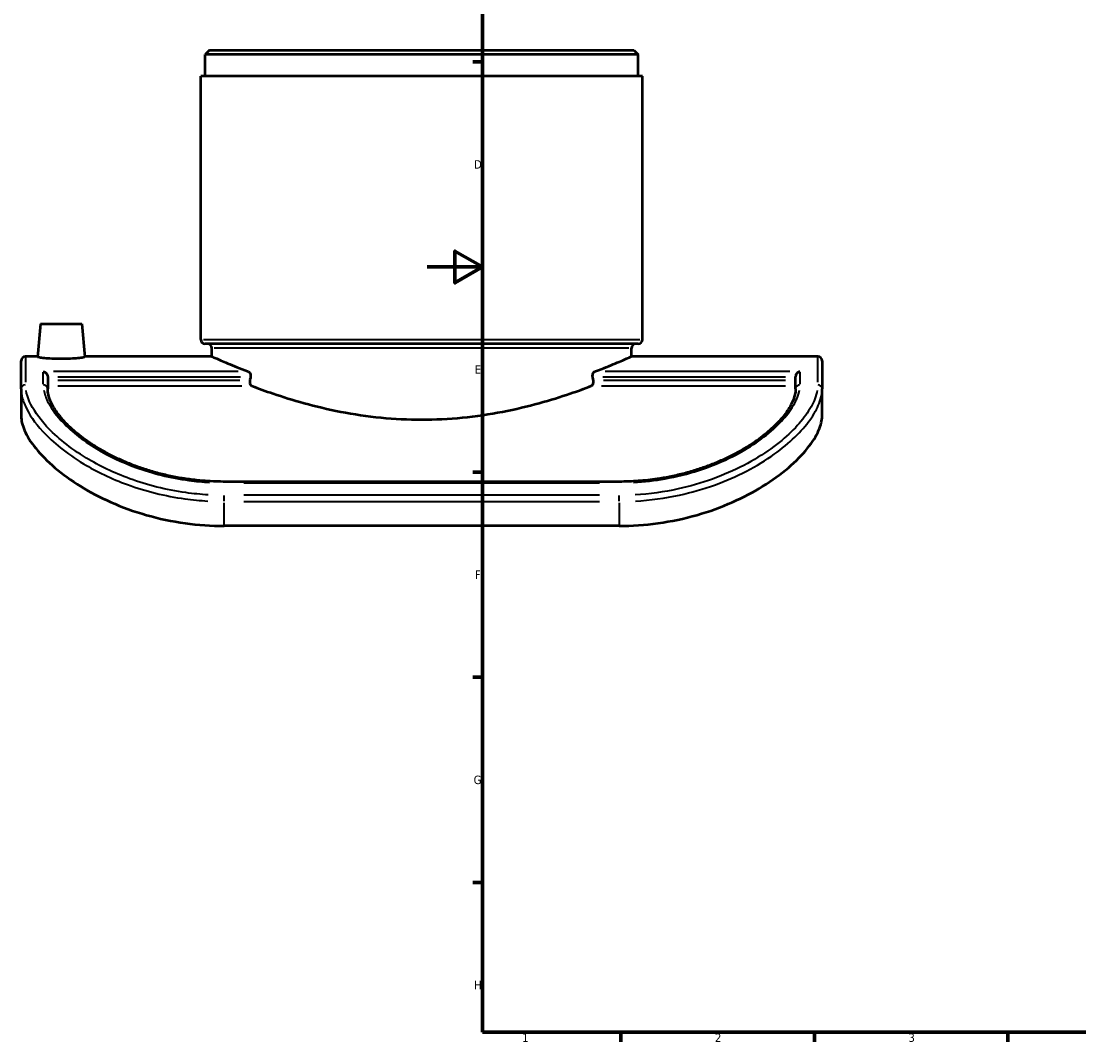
# Model space of a CAD drawing. Header units: millimetres. Extents: x -147 to 1117, y -236 to 824.
# Tile 1 of 6: x -147 to 236, y 17 to 386. Entities that reach past the tile are written whole.
import ezdxf

# ---------------------------------------------------------------- set-up
doc = ezdxf.new("R2010")
doc.units = ezdxf.units.MM
for name, color, linetype, lineweight in [('Border (ANSI)', 7, 'Continuous', 70), ('Visible (ANSI)', 7, 'Continuous', 50), ('Visible Narrow (ANSI)', 7, 'Continuous', 35)]:
    doc.layers.add(name, color=color, linetype=linetype, lineweight=lineweight)
doc.styles.add('Note Text (ANSI)', font='tahoma.ttf')

# ---------------------------------------------------------------- blocks, each defined once
blk = doc.blocks.new('Borders Default Border')
at = {"layer": 'Border (ANSI)'}
for p, q in [((20, 371.25), (16.55, 371.25)), ((20, 222.75), (16.55, 222.75)), ((20, 148.5), (16.55, 148.5)), ((20, 74.25), (16.55, 74.25)), ((70.08, 20), (70.08, 16.55)), ((140.17, 20), (140.17, 16.55)), ((210.25, 20), (210.25, 16.55))]:
    blk.add_line(p, q, dxfattribs=at)
at = {"layer": 'Border (ANSI)', "flags": 128}
for points in [[(20, 20), (20, 574), (821, 574), (821, 20), (20, 20)], [(0, 297), (20, 297), (10, 302.77), (10, 291.23), (20, 297)]]:
    blk.add_lwpolyline(points, dxfattribs=at)
at = {"layer": 'Border (ANSI)', "char_height": 3.05, "attachment_point": 7, "style": 'Note Text (ANSI)'}
for s, insert in [('D', (16.96, 332.6)), ('E', (17.21, 258.35)), ('F', (17.29, 184.1)), ('G', (16.81, 109.79)), ('H', (16.97, 35.6)), ('1', (34.35, 16.55)), ('2', (104.2, 16.55)), ('3', (174.26, 16.49))]:
    blk.add_mtext(s, dxfattribs=dict(at, insert=insert))

msp = doc.modelspace()

# ---------------------------------------------------------------- linework, layer by layer
at = {"layer": 'Visible (ANSI)'}
for p, q in [((-78.831, 375.445), (-80.431, 373.845)), ((-78.831, 375.445), (74.769, 375.445)), ((74.769, 375.445), (76.369, 373.845)), ((-80.431, 366.07), (-80.431, 373.845)), ((76.369, 373.845), (-80.431, 373.845)), ((76.369, 366.07), (76.369, 373.845)), ((77.969, 366.07), (-82.031, 366.07)), ((-82.031, 270.795), (-82.031, 366.07)), ((77.969, 270.795), (77.969, 366.07)), ((-140.031, 276.445), (-141.086, 264.395)), ((-140.031, 276.445), (-125.031, 276.445)), ((-125.031, 276.445), (-123.977, 264.395)), ((76.369, 269.195), (-80.431, 269.195)), ((-141.066, 264.62), (-145.456, 264.62)), ((-78.031, 264.62), (-123.997, 264.62)), ((-78.031, 264.62), (-78.031, 267.595)), ((73.969, 264.62), (73.969, 267.595)), ((141.394, 264.62), (73.969, 264.62)), ((-147.031, 252.864), (-147.031, 263.045)), ((142.969, 263.045), (142.969, 252.864)), ((-137.431, 257.249), (-137.431, 252.864)), ((133.369, 252.864), (133.369, 257.249)), ((-147.031, 252.864), (-147.031, 242.984)), ((142.969, 242.984), (142.969, 252.864)), ((69.469, 219.285), (-73.531, 219.285)), ((69.469, 203.289), (-73.531, 203.289))]:
    msp.add_line(p, q, dxfattribs=at)
for centre, radius, start, end in [((-80.431, 270.795), 1.6, 180, 270), ((-79.631, 267.595), 1.6, 0, 90), ((75.569, 267.595), 1.6, 90, 180), ((76.369, 270.795), 1.6, 270, 0), ((-145.456, 263.045), 1.575, 90, 180), ((141.394, 263.045), 1.575, 0, 90)]:
    msp.add_arc(centre, radius, start, end, dxfattribs=at)
for start_param, end_param in [(0.9529843, 0.9589254), (5.3242599, 5.330201)]:
    msp.add_ellipse((-2.031, 92.945), major_axis=(0, 283.636), ratio=0.2679492, start_param=start_param, end_param=end_param, dxfattribs=at)
for points, knots in [([(-132.531, 263.735), (-133.612, 263.735), (-134.763, 263.758), (-136.878, 263.844), (-137.841, 263.908), (-139.359, 264.041), (-140.015, 264.12), (-140.88, 264.269), (-141.091, 264.339), (-141.086, 264.395)], [0, 0, 0, 0, 0.324115, 0.324115, 0.64823, 0.64823, 0.972139, 0.972139, 1.2960481, 1.2960481, 1.2960481, 1.2960481]), ([(-123.977, 264.395), (-123.972, 264.339), (-124.182, 264.269), (-125.048, 264.12), (-125.704, 264.041), (-127.221, 263.908), (-128.185, 263.844), (-130.3, 263.758), (-131.451, 263.735), (-132.531, 263.735)], [3.8697386, 3.8697386, 3.8697386, 3.8697386, 4.1936476, 4.1936476, 4.5175567, 4.5175567, 4.8416717, 4.8416717, 5.1657867, 5.1657867, 5.1657867, 5.1657867]), ([(-78.031, 264.62), (-78.031, 264.62), (-77.561, 264.411), (-75.605, 263.558), (-74.119, 262.915), (-70.22, 261.299), (-67.803, 260.324), (-64.939, 259.239), (-64.854, 259.207), (-64.769, 259.175)], [11.6290587, 11.6290587, 11.6290587, 11.6290587, 13.0815437, 13.0815437, 14.5340286, 14.5340286, 15.9865136, 15.9865136, 16.0308471, 16.0308471, 16.0308471, 16.0308471]), ([(60.706, 259.175), (60.791, 259.207), (60.877, 259.239), (63.74, 260.324), (66.157, 261.299), (70.056, 262.915), (71.542, 263.558), (73.498, 264.411), (73.969, 264.62), (73.969, 264.62)], [30.4853879, 30.4853879, 30.4853879, 30.4853879, 30.5297214, 30.5297214, 31.9822064, 31.9822064, 33.4346913, 33.4346913, 34.8871762, 34.8871762, 34.8871762, 34.8871762]), ([(-139.006, 259.175), (-139.005, 259.175), (-139.003, 259.174), (-138.836, 259.132), (-138.669, 259.064), (-138.355, 258.883), (-138.205, 258.771), (-137.924, 258.496), (-137.792, 258.331), (-137.603, 258.001), (-137.537, 257.846), (-137.453, 257.541), (-137.432, 257.396), (-137.431, 257.252), (-137.431, 257.251), (-137.431, 257.249)], [-0.00079508, -0.00079508, -0.00079508, -0.00079508, 0, 0, 0.07031363, 0.07031363, 0.13731317, 0.13731317, 0.20562838, 0.20562838, 0.25681303, 0.25681303, 0.30147227, 0.30147227, 0.30192063, 0.30192063, 0.30192063, 0.30192063]), ([(-64.769, 259.175), (-64.717, 259.155), (-64.665, 259.13), (-64.476, 259.012), (-64.345, 258.881), (-64.156, 258.59), (-64.079, 258.424), (-63.972, 258.052), (-63.945, 257.846), (-63.945, 257.65), (-63.945, 257.515), (-63.957, 257.376), (-63.983, 257.242)], [-0.21731571, -0.21731571, -0.21731571, -0.21731571, -0.19068526, -0.19068526, -0.1178367, -0.1178367, -0.05891835, -0.05891835, 0, 0, 0, 0.04036673, 0.04036673, 0.04036673, 0.04036673]), ([(59.92, 257.242), (59.894, 257.376), (59.882, 257.515), (59.882, 257.65), (59.882, 257.858), (59.913, 258.074), (60.03, 258.461), (60.115, 258.632), (60.31, 258.91), (60.436, 259.031), (60.614, 259.136), (60.66, 259.158), (60.706, 259.175)], [-0.04036673, -0.04036673, -0.04036673, -0.04036673, 0, 0, 0, 0.0623137, 0.0623137, 0.12462741, 0.12462741, 0.19411366, 0.19411366, 0.21748911, 0.21748911, 0.21748911, 0.21748911]), ([(134.944, 259.175), (134.942, 259.175), (134.94, 259.174), (134.773, 259.132), (134.606, 259.064), (134.292, 258.883), (134.142, 258.771), (133.861, 258.496), (133.729, 258.331), (133.541, 258.001), (133.474, 257.846), (133.39, 257.541), (133.369, 257.396), (133.369, 257.252), (133.369, 257.251), (133.369, 257.249)], [-0.70979919, -0.70979919, -0.70979919, -0.70979919, -0.70882657, -0.70882657, -0.62281159, -0.62281159, -0.54085074, -0.54085074, -0.45728044, -0.45728044, -0.39466603, -0.39466603, -0.34003417, -0.34003417, -0.3394857, -0.3394857, -0.3394857, -0.3394857]), ([(-73.531, 219.285), (-75.232, 219.285), (-76.932, 219.331), (-80.321, 219.514), (-82.011, 219.651), (-85.367, 220.014), (-87.034, 220.24), (-90.334, 220.778), (-91.968, 221.089), (-95.189, 221.793), (-96.777, 222.185), (-99.897, 223.044), (-101.429, 223.511), (-104.424, 224.511), (-105.888, 225.044), (-108.738, 226.169), (-110.124, 226.76), (-112.808, 227.99), (-114.107, 228.629), (-116.609, 229.945), (-117.813, 230.622), (-120.119, 232.003), (-121.222, 232.708), (-123.323, 234.135), (-124.321, 234.857), (-126.209, 236.311), (-127.099, 237.042), (-128.77, 238.505), (-129.551, 239.236), (-131.002, 240.691), (-131.672, 241.415), (-132.903, 242.848), (-133.462, 243.557), (-134.472, 244.953), (-134.92, 245.64), (-135.682, 246.94), (-136.001, 247.555), (-136.674, 249.041), (-136.966, 249.886), (-137.344, 251.462), (-137.431, 252.192), (-137.431, 252.864)], [0, 0, 0, 0, 0.5185565, 0.5185565, 1.0370302, 1.0370302, 1.555229, 1.555229, 2.0729145, 2.0729145, 2.589735, 2.589735, 3.105183, 3.105183, 3.618624, 3.618624, 4.1294609, 4.1294609, 4.6372206, 4.6372206, 5.1416225, 5.1416225, 5.64264, 5.64264, 6.1405729, 6.1405729, 6.6361431, 6.6361431, 7.1304655, 7.1304655, 7.6249959, 7.6249959, 8.1215289, 8.1215289, 8.6223743, 8.6223743, 9.0963026, 9.0963026, 9.8071951, 9.8071951, 10.5180876, 10.5180876, 10.5180876, 10.5180876]), ([(-64.243, 255.866), (-64.268, 255.732), (-64.281, 255.593), (-64.281, 255.25), (-64.25, 255.034), (-64.134, 254.647), (-64.048, 254.476), (-63.849, 254.196), (-63.719, 254.075), (-63.538, 253.975), (-63.498, 253.956), (-63.457, 253.941)], [0.4938229, 0.4938229, 0.4938229, 0.4938229, 0.53416798, 0.53416798, 0.59649836, 0.59649836, 0.65882874, 0.65882874, 0.72941918, 0.72941918, 0.7493849, 0.7493849, 0.7493849, 0.7493849]), ([(-63.457, 253.941), (-61.086, 253.036), (-58.493, 252.092), (-52.434, 250.034), (-48.663, 248.847), (-40.436, 246.587), (-35.98, 245.516), (-26.645, 243.714), (-21.757, 242.983), (-11.878, 242.006), (-6.886, 241.762), (2.823, 241.762), (7.815, 242.006), (17.694, 242.983), (22.582, 243.714), (31.917, 245.516), (36.373, 246.587), (44.6, 248.847), (48.371, 250.034), (54.43, 252.092), (57.023, 253.036), (59.394, 253.941)], [16.2677713, 16.2677713, 16.2677713, 16.2677713, 17.4549966, 17.4549966, 18.9113063, 18.9113063, 20.3676159, 20.3676159, 21.8239256, 21.8239256, 23.2802353, 23.2802353, 24.7365449, 24.7365449, 26.1928546, 26.1928546, 27.6491643, 27.6491643, 29.1054739, 29.1054739, 30.2926992, 30.2926992, 30.2926992, 30.2926992]), ([(59.394, 253.941), (59.442, 253.959), (59.489, 253.982), (59.682, 254.095), (59.817, 254.227), (60.009, 254.521), (60.086, 254.686), (60.191, 255.057), (60.218, 255.262), (60.218, 255.593), (60.205, 255.732), (60.18, 255.866)], [0.31913778, 0.31913778, 0.31913778, 0.31913778, 0.34256641, 0.34256641, 0.41674598, 0.41674598, 0.47545698, 0.47545698, 0.53416798, 0.53416798, 0.57451306, 0.57451306, 0.57451306, 0.57451306]), ([(133.369, 252.864), (133.369, 252.367), (133.321, 251.838), (133.118, 250.717), (132.963, 250.124), (132.534, 248.881), (132.261, 248.231), (131.597, 246.895), (131.208, 246.211), (130.318, 244.821), (129.819, 244.116), (128.71, 242.69), (128.101, 241.969), (126.773, 240.519), (126.056, 239.789), (124.512, 238.328), (123.687, 237.596), (121.93, 236.138), (120.998, 235.412), (119.031, 233.974), (117.995, 233.261), (115.823, 231.858), (114.686, 231.168), (112.316, 229.819), (111.082, 229.161), (108.524, 227.885), (107.199, 227.267), (104.466, 226.083), (103.057, 225.516), (100.164, 224.442), (98.68, 223.935), (95.648, 222.99), (94.099, 222.552), (90.948, 221.751), (89.345, 221.389), (86.245, 220.776), (84.751, 220.517), (80.984, 219.961), (78.697, 219.709), (74.096, 219.371), (71.782, 219.285), (69.469, 219.285)], [0, 0, 0, 0, 0.5259013, 0.5259013, 1.0518026, 1.0518026, 1.577704, 1.577704, 2.0932258, 2.0932258, 2.5981248, 2.5981248, 3.0969079, 3.0969079, 3.59236, 3.59236, 4.0865668, 4.0865668, 4.5812193, 4.5812193, 5.0776491, 5.0776491, 5.5767828, 5.5767828, 6.0791231, 6.0791231, 6.5848466, 6.5848466, 7.093844, 7.093844, 7.6057582, 7.6057582, 8.1200386, 8.1200386, 8.6360638, 8.6360638, 9.1065544, 9.1065544, 9.8122904, 9.8122904, 10.5180264, 10.5180264, 10.5180264, 10.5180264]), ([(-147.031, 242.984), (-147.031, 241.508), (-146.649, 239.76), (-144.924, 235.83), (-143.58, 233.649), (-139.911, 229.086), (-137.58, 226.7), (-132.084, 222.017), (-128.919, 219.722), (-122.252, 215.609), (-118.573, 213.648), (-110.554, 210.099), (-106.215, 208.513), (-97.158, 205.927), (-92.434, 204.926), (-82.931, 203.607), (-78.153, 203.289), (-73.531, 203.289)], [14.1435923, 14.1435923, 14.1435923, 14.1435923, 15.5993037, 15.5993037, 17.0550151, 17.0550151, 18.5107265, 18.5107265, 19.9664378, 19.9664378, 21.3528038, 21.3528038, 22.7391697, 22.7391697, 24.1255357, 24.1255357, 25.5119016, 25.5119016, 25.5119016, 25.5119016]), ([(69.469, 203.289), (74.09, 203.289), (78.868, 203.607), (88.371, 204.926), (93.095, 205.927), (102.152, 208.513), (106.491, 210.099), (114.51, 213.648), (118.189, 215.609), (124.856, 219.722), (128.021, 222.017), (133.517, 226.7), (135.848, 229.086), (139.517, 233.649), (140.861, 235.83), (142.586, 239.76), (142.969, 241.508), (142.969, 242.984)], [50.9519429, 50.9519429, 50.9519429, 50.9519429, 52.3383088, 52.3383088, 53.7246748, 53.7246748, 55.1110407, 55.1110407, 56.4974067, 56.4974067, 57.953118, 57.953118, 59.4088294, 59.4088294, 60.8645408, 60.8645408, 62.3202522, 62.3202522, 62.3202522, 62.3202522])]:
    msp.add_open_spline(points, degree=3, knots=knots, dxfattribs=at)
at = {"layer": 'Visible Narrow (ANSI)'}
for p, q in [((-81.047, 270.795), (76.984, 270.795)), ((-145.456, 264.594), (-145.456, 255.337)), ((73.033, 267.595), (-77.096, 267.595)), ((141.394, 255.337), (141.394, 264.594)), ((-139.006, 254.621), (-139.006, 258.969)), ((-68.481, 259.175), (-135.295, 259.175)), ((-133.759, 257.242), (-67.655, 257.242)), ((63.592, 257.242), (129.696, 257.242)), ((131.232, 259.175), (64.418, 259.175)), ((134.944, 258.969), (134.944, 254.621)), ((-67.903, 255.866), (-133.772, 255.866)), ((-133.733, 253.941), (-67.156, 253.941)), ((63.093, 253.941), (129.67, 253.941)), ((129.709, 255.866), (63.84, 255.866)), ((-73.531, 218.905), (-73.531, 219.284)), ((-66.381, 218.866), (62.319, 218.866)), ((69.469, 218.905), (69.469, 219.284)), ((-73.531, 212.202), (-73.531, 214.258)), ((-73.531, 203.73), (-73.531, 211.671)), ((62.319, 214.349), (-66.381, 214.349)), ((-66.381, 212.112), (62.319, 212.112)), ((69.469, 212.202), (69.469, 214.258)), ((69.469, 211.671), (69.469, 203.73))]:
    msp.add_line(p, q, dxfattribs=at)
for centre, major_axis, start_param, end_param in [((-145.456, 252.864), (-1.575, 0), 4.7909288, 6.2046455), ((-139.006, 252.864), (1.575, 0), 0.0785398, 1.4922565), ((134.944, 252.864), (-1.575, 0), 4.7909288, 6.2046455), ((141.394, 252.864), (1.575, 0), 0.0785398, 1.4922565)]:
    msp.add_ellipse(centre, major_axis=major_axis, ratio=0.9401438, start_param=start_param, end_param=end_param, dxfattribs=at)
for points, knots in [([(-146.836, 250.726), (-146.606, 249.425), (-146.17, 248.037), (-144.243, 243.739), (-142.138, 240.629), (-135.521, 233.489), (-130.53, 229.435), (-119.736, 222.935), (-114.325, 220.333), (-101.994, 215.853), (-94.975, 214.089), (-84.991, 212.708), (-82.211, 212.438), (-79.419, 212.279)], [-10.9578311, -10.9578311, -10.9578311, -10.9578311, -9.9467378, -9.9467378, -7.9803324, -7.9803324, -5.5153626, -5.5153626, -3.5640638, -3.5640638, -1.3990798, -1.3990798, -0.576728, -0.576728, -0.576728, -0.576728]), ([(-79.293, 214.515), (-82.025, 214.671), (-84.745, 214.938), (-94.516, 216.301), (-101.384, 218.043), (-113.45, 222.462), (-118.745, 225.027), (-129.309, 231.426), (-134.192, 235.413), (-140.668, 242.416), (-142.728, 245.459), (-144.614, 249.653), (-145.04, 251.005), (-145.265, 252.27)], [0.576728, 0.576728, 0.576728, 0.576728, 1.3990798, 1.3990798, 3.5640638, 3.5640638, 5.5153626, 5.5153626, 7.9803324, 7.9803324, 9.9467378, 9.9467378, 10.9578311, 10.9578311, 10.9578311, 10.9578311]), ([(-138.832, 252.46), (-138.602, 251.18), (-138.143, 249.808), (-136.384, 246.196), (-134.774, 243.865), (-129.421, 237.983), (-125.017, 234.382), (-115.449, 228.628), (-110.678, 226.333), (-99.536, 222.269), (-93.034, 220.64), (-83.831, 219.391), (-81.314, 219.151), (-78.785, 219.011)], [-9.9921832, -9.9921832, -9.9921832, -9.9921832, -8.9607892, -8.9607892, -7.4094286, -7.4094286, -5.121237, -5.121237, -3.341071, -3.341071, -1.2870043, -1.2870043, -0.5259044, -0.5259044, -0.5259044, -0.5259044]), ([(74.722, 219.011), (78.577, 219.225), (82.404, 219.671), (94.501, 221.831), (102.414, 224.441), (112.438, 229.274), (115.388, 230.951), (123.533, 236.317), (127.802, 240.264), (132.094, 245.902), (133.178, 247.766), (134.31, 250.537), (134.601, 251.523), (134.769, 252.46)], [-9.9921251, -9.9921251, -9.9921251, -9.9921251, -8.831889, -8.831889, -6.2388295, -6.2388295, -5.0341823, -5.0341823, -2.5622076, -2.5622076, -1.2811038, -1.2811038, -0.5259013, -0.5259013, -0.5259013, -0.5259013]), ([(141.202, 252.27), (141.032, 251.313), (140.746, 250.305), (139.625, 247.408), (138.537, 245.428), (134.236, 239.42), (129.964, 235.181), (121.495, 229.094), (118.179, 227.048), (107.557, 221.513), (99.447, 218.519), (85.759, 215.539), (80.518, 214.82), (75.23, 214.516)], [0.5767243, 0.5767243, 0.5767243, 0.5767243, 1.34266, 1.34266, 2.6853201, 2.6853201, 5.2668377, 5.2668377, 6.6572727, 6.6572727, 9.3662098, 9.3662098, 10.9577611, 10.9577611, 10.9577611, 10.9577611]), ([(75.356, 212.28), (80.759, 212.589), (86.115, 213.317), (100.103, 216.336), (108.391, 219.37), (119.245, 224.987), (122.634, 227.066), (131.289, 233.254), (135.654, 237.571), (140.05, 243.709), (141.161, 245.735), (142.307, 248.706), (142.599, 249.741), (142.773, 250.726)], [-10.9577611, -10.9577611, -10.9577611, -10.9577611, -9.3662098, -9.3662098, -6.6572727, -6.6572727, -5.2668377, -5.2668377, -2.6853201, -2.6853201, -1.34266, -1.34266, -0.5767243, -0.5767243, -0.5767243, -0.5767243])]:
    msp.add_open_spline(points, degree=3, knots=knots, dxfattribs=at)

# ---------------------------------------------------------------- block references
msp.add_blockref('Borders Default Border', (0, 0))

doc.saveas('drawing.dxf')
